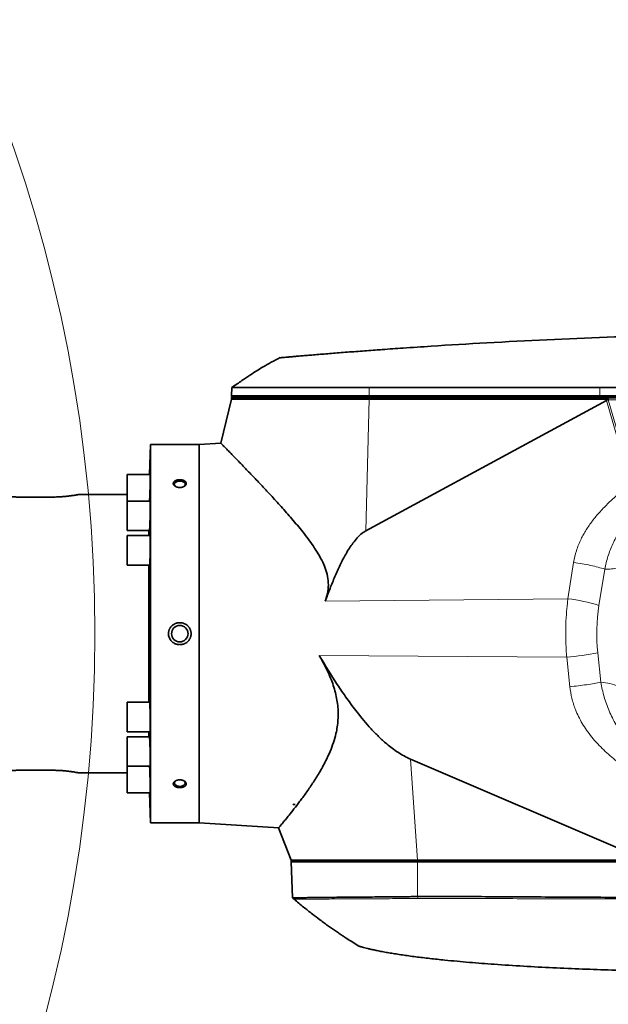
# Model space of a CAD drawing. Header units: millimetres. Extents: x 0 to 14900, y 0 to 10500.
# Tile 47 of 54: x 11866 to 12230, y 6545 to 7153. Entities that reach past the tile are written whole.
import ezdxf

# ---------------------------------------------------------------- set-up
doc = ezdxf.new("R2010")
doc.units = ezdxf.units.MM
doc.header["$LTSCALE"] = 25
doc.styles.add('SLDTEXTSTYLE0', font='TXT', dxfattribs={"width": 0.605})
doc.dimstyles.new('SLDDIMSTYLE2', dxfattribs={"dimtxt": 87.5, "dimasz": 87.5, "dimexe": 0, "dimexo": 0.0625, "dimgap": 21.875, "dimtad": 1, "dimdec": 1, "dimrnd": 1e-09, "dimzin": 12, "dimdsep": 46, "dimtxsty": 'SLDTEXTSTYLE0', "dimsah": 1, "dimcen": 0, "dimadec": 0, "dimazin": 3, "dimtfac": 1, "dimtofl": 0, "dimtmove": 0, "dimatfit": 3, "dimfxl": 1, "dimfrac": 2, "dimtolj": 1, "dimtzin": 12, "dimarcsym": 0})
doc.dimstyles.new('SLDDIMSTYLE3', dxfattribs={"dimtxt": 87.5, "dimasz": 87.5, "dimexe": 0, "dimexo": 0.0625, "dimgap": 21.875, "dimtad": 1, "dimdec": 4, "dimlfac": 25, "dimzin": 12, "dimdsep": 46, "dimtxsty": 'SLDTEXTSTYLE0', "dimsah": 1, "dimcen": 0.09, "dimadec": 1, "dimazin": 3, "dimtfac": 1, "dimtofl": 0, "dimtmove": 0, "dimatfit": 3, "dimfxl": 1, "dimfrac": 2, "dimtolj": 1, "dimtzin": 12, "dimarcsym": 0})

# ---------------------------------------------------------------- blocks, each defined once
blk = doc.blocks.new('_D_6')
at = {"color": 7, "linetype": 'Continuous', "lineweight": 0}
for q in [(12346.23, 7555.67), (10992.18, 6773.9)]:
    blk.add_line((11788.92, 7233.9), q, dxfattribs=at)
at = {"color": 7, "linetype": 'Continuous', "lineweight": 18}
blk.add_solid([(11788.92, 7233.9), (11870.95, 7266.83), (11858.45, 7288.48)], dxfattribs=at)
at = {"color": 7, "linetype": 'Continuous', "lineweight": 18, "insert": (12041.07, 7509.64), "char_height": 87.5, "attachment_point": 1, "rotation": 30, "style": 'SLDTEXTSTYLE0'}
blk.add_mtext('R920', dxfattribs=at)
blk = doc.blocks.new('_D_7')
at = {"color": 7, "linetype": 'Continuous', "lineweight": 0}
blk.add_line((12855.04, 8658.65), (10992.18, 6773.9), dxfattribs=at)
at = {"color": 7, "linetype": 'Continuous', "lineweight": 18}
blk.add_solid([(12855.04, 8658.65), (12784.64, 8605.2), (12802.42, 8587.63)], dxfattribs=at)
at = {"color": 7, "linetype": 'Continuous', "lineweight": 18, "insert": (11717.78, 7668.36), "char_height": 87.5, "attachment_point": 1, "rotation": 45.33464, "style": 'SLDTEXTSTYLE0'}
blk.add_mtext('R2650', dxfattribs=at)
blk = doc.blocks.new('_D_8')
at = {"color": 7, "linetype": 'Continuous', "lineweight": 0}
for p, q in [((12310.98, 6773.9), (13944.28, 6773.9)), ((8333.2, 6305.05), (8084.93, 6261.28))]:
    blk.add_line(p, q, dxfattribs=at)
at = {"color": 7, "linetype": 'Continuous', "lineweight": 18}
blk.add_arc((10992.18, 6773.9), 2914.6, 190, 0, dxfattribs=at)
for points in [[(13906.78, 6773.9), (13892.97, 6686.6), (13917.96, 6686.22)], [(8121.86, 6267.79), (8126.07, 6179.5), (8150.62, 6184.21)]]:
    blk.add_solid(points, dxfattribs=at)
at = {"color": 7, "linetype": 'Continuous', "lineweight": 18, "insert": (11112.52, 3971.92), "char_height": 87.5, "attachment_point": 1, "rotation": 5, "style": 'SLDTEXTSTYLE0'}
blk.add_mtext('170°', dxfattribs=at)
blk = doc.blocks.new('_D_9')
at = {"color": 7, "linetype": 'Continuous', "lineweight": 0}
for p, q in [((8333.2, 7242.75), (8085.14, 7286.49)), ((12310.98, 6773.9), (13944.07, 6773.9))]:
    blk.add_line(p, q, dxfattribs=at)
at = {"color": 7, "linetype": 'Continuous', "lineweight": 18}
blk.add_arc((10992.18, 6773.9), 2914.39, 0, 170, dxfattribs=at)
for points in [[(8122.07, 7279.98), (8150.83, 7363.56), (8126.28, 7368.27)], [(13906.57, 6773.9), (13917.75, 6861.58), (13892.75, 6861.21)]]:
    blk.add_solid(points, dxfattribs=at)
at = {"color": 7, "linetype": 'Continuous', "lineweight": 18, "insert": (11132.17, 9800.4), "char_height": 87.5, "attachment_point": 1, "rotation": 355, "style": 'SLDTEXTSTYLE0'}
blk.add_mtext('170°', dxfattribs=at)

msp = doc.modelspace()

# ---------------------------------------------------------------- linework, layer by layer
at = {"color": 7, "linetype": 'Continuous', "lineweight": 35}
for p, q in [((11996.8943559, 6926.0572447), (11996.7143513, 6920.902588)), ((11996.7143513, 6920.902588), (11996.7842782, 6919.902588)), ((11996.7143513, 6920.902588), (12081.7703516, 6920.902588)), ((12081.7703516, 6920.902588), (12224.4801307, 6920.902588)), ((12224.4801307, 6920.902588), (12234.9109319, 6920.902588)), ((12234.9109319, 6926.0838694), (12224.4989997, 6926.0809913)), ((11996.6794306, 6918.902588), (11989.9909281, 6891.6718837)), ((11996.6794306, 6919.902588), (11996.6794306, 6918.902588)), ((12081.7492266, 6919.902588), (11996.6794306, 6919.902588)), ((11996.6794306, 6918.902588), (12081.7492266, 6918.902588)), ((12228.4645373, 6917.9455748), (12079.6572835, 6837.4236662)), ((12229.4161584, 6919.902588), (12081.7492266, 6919.902588)), ((12081.7492266, 6918.902588), (12229.6576576, 6918.902588)), ((12228.9735338, 6918.3347731), (12229.6576576, 6918.902588)), ((12229.4161584, 6919.902588), (12229.4161584, 6919.4477024)), ((12504.6794306, 6919.902588), (12229.4161584, 6919.902588)), ((11946.5921287, 6890.902588), (11945.9408778, 6872.2532046)), ((11976.6794306, 6890.902588), (11946.5921287, 6890.902588)), ((11946.5921287, 6656.902588), (11946.5921287, 6890.902588)), ((11990.0605775, 6891.721014), (11976.6794306, 6890.902588)), ((11976.6794306, 6890.902588), (11976.6794306, 6656.902588)), ((11946.4227629, 6872.2532046), (11932.0921287, 6872.2532046)), ((11932.0921287, 6872.2532046), (11932.0921287, 6855.8845864)), ((11932.0921287, 6859.902588), (11902.034041, 6859.902588)), ((11885.6794306, 6858.3465857), (11865.6794306, 6858.3465857)), ((11946.4227629, 6855.8845864), (11932.0921287, 6855.8845864)), ((11932.0921287, 6855.8845864), (11932.0921287, 6837.5845864)), ((11932.0921287, 6837.5845864), (11945.8849157, 6837.5845864)), ((11945.5095848, 6834.552588), (11945.5095848, 6837.5845864)), ((11946.4227629, 6834.552588), (11932.0921287, 6834.552588)), ((11932.0921287, 6834.552588), (11932.0921287, 6816.252588)), ((11932.0921287, 6816.252588), (11945.9546272, 6816.252588)), ((11945.5095848, 6731.552588), (11945.5095848, 6816.252588)), ((11945.9550537, 6731.552588), (11932.0921287, 6731.552588)), ((11932.0921287, 6731.552588), (11932.0921287, 6713.252588)), ((11932.0921287, 6713.252588), (11946.4227629, 6713.252588)), ((11945.8849923, 6710.2205895), (11932.0921287, 6710.2205895)), ((11932.0921287, 6710.2205895), (11932.0921287, 6691.9205895)), ((11945.5095848, 6710.2205895), (11945.5095848, 6713.252588)), ((12107.3220356, 6696.3515683), (12252.4831793, 6634.1064088)), ((11885.6794306, 6689.4585903), (11865.6794306, 6689.4585903)), ((11932.0921287, 6691.9205895), (11946.4227629, 6691.9205895)), ((11932.0921287, 6691.9205895), (11932.0921287, 6675.5519714)), ((11902.034041, 6687.902588), (11932.0921287, 6687.902588)), ((11932.0921287, 6675.5519714), (11946.4227629, 6675.5519714)), ((11945.9408778, 6675.5519714), (11946.5921287, 6656.902588)), ((12034.7299526, 6668.4977571), (12036.0906068, 6668.402588)), ((12034.7299526, 6668.402588), (12034.7299526, 6668.4977571)), ((12034.7299526, 6668.4977571), (12034.8131738, 6668.402588)), ((12034.8131738, 6668.402588), (12034.7299526, 6668.402588)), ((12034.8131738, 6668.402588), (12036.0906068, 6668.402588)), ((11946.5921287, 6656.902588), (11976.6794306, 6656.902588)), ((11976.6794306, 6656.902588), (12025.8598624, 6653.8945839)), ((12025.7877141, 6653.9401945), (12033.4794306, 6633.902588)), ((12033.4794306, 6633.902588), (12033.4794306, 6632.902588)), ((12111.5850864, 6633.902588), (12033.4794306, 6633.902588)), ((12111.5850864, 6632.902588), (12033.4794306, 6632.902588)), ((12033.5841929, 6632.902588), (12034.3630876, 6610.5979609)), ((12253.620398, 6633.902588), (12111.5850864, 6633.902588)), ((12367.6046671, 6632.902588), (12111.5850864, 6632.902588)), ((12111.7318357, 6611.3574007), (12111.7459418, 6611.357239))]:
    msp.add_line(p, q, dxfattribs=at)
at = {"color": 8, "linetype": 'Continuous', "lineweight": 18}
for p, q in [((12081.7893364, 6926.1127525), (12081.7703516, 6920.902588)), ((12081.7703516, 6920.902588), (12081.7776481, 6919.902588)), ((12224.4989997, 6926.0809913), (12224.4801307, 6920.902588)), ((12224.4801307, 6920.902588), (12224.4874272, 6919.902588)), ((12079.6572835, 6837.4236662), (12081.7492266, 6918.902588)), ((12081.7492266, 6919.902588), (12081.7492266, 6918.902588)), ((12243.1374757, 6867.3847697), (12228.4645373, 6917.9455748)), ((12229.6666428, 6919.4539105), (12297.896407, 6919.4539105)), ((12229.6666428, 6918.3604974), (12229.6666428, 6919.4539105)), ((12229.6666428, 6918.3604974), (12244.2913869, 6867.9657628)), ((12297.896407, 6918.3604974), (12229.6666428, 6918.3604974)), ((12204.6810421, 6795.5147758), (12208.2155542, 6817.9459913)), ((12227.4194373, 6813.8274973), (12223.8849251, 6791.3962818)), ((12204.6810421, 6795.5147758), (12054.645314, 6794.0002035)), ((12203.9334194, 6759.3113661), (12050.9216647, 6760.3545592)), ((12205.8565338, 6741.1112081), (12203.9334194, 6759.3113661)), ((12223.1373024, 6762.0928916), (12225.0604168, 6743.8927336)), ((12107.3220356, 6696.3515683), (12111.5850864, 6633.902588)), ((12111.5850864, 6632.902588), (12111.5850864, 6633.902588)), ((12111.7318357, 6611.3574007), (12111.5979916, 6632.902588)), ((12111.9169714, 6610.1919342), (12111.7459418, 6611.357239))]:
    msp.add_line(p, q, dxfattribs=at)
at = {"color": 7, "linetype": 'Continuous', "lineweight": 35, "flags": 128}
for points in [[(12224.4989997, 6926.0809913), (12150.4851907, 6926.0986731), (12081.7893364, 6926.1127525)], [(11966.8597011, 6864.6408781), (11967.5257966, 6865.0970157), (11967.9753915, 6865.7209798), (11968.0678179, 6866.4000047), (11967.7930599, 6867.0605077), (11967.1808919, 6867.6309128), (11966.2976517, 6868.0494079), (11965.2390522, 6868.2706426), (11964.119809, 6868.2706426), (11963.0612094, 6868.0494079), (11962.1779693, 6867.6309128), (11961.5658013, 6867.0605077), (11961.2910433, 6866.4000047), (11961.3834697, 6865.7209798), (11961.8330646, 6865.0970157), (11962.4991601, 6864.6408781)], [(11962.4991601, 6683.1642978), (11962.1779693, 6682.9779228), (11961.5658013, 6682.4075177), (11961.2910433, 6681.7470148), (11961.3834697, 6681.0679899), (11961.8330646, 6680.4440258), (11962.5911074, 6679.9427388), (11963.5754524, 6679.618451), (11964.6794306, 6679.5063041)], [(11964.6794306, 6679.5063041), (11965.7834088, 6679.618451), (11966.7677538, 6679.9427388), (11967.5257966, 6680.4440258), (11967.9753915, 6681.0679899), (11968.0678179, 6681.7470148), (11967.7930599, 6682.4075177), (11967.1808919, 6682.9779228), (11966.8597011, 6683.1642978)], [(12034.4075117, 6610.5609653), (12034.7537977, 6610.2668385), (12035.3936356, 6609.7233757)]]:
    msp.add_lwpolyline(points, dxfattribs=at)
at = {"color": 7, "linetype": 'Continuous', "lineweight": 35}
msp.add_circle((11964.6794306, 6773.902588), 5.1, dxfattribs=at)
at = {"color": 7, "linetype": 'Continuous', "lineweight": 18}
for radius in [2650, 920]:
    msp.add_arc((10992.1794306, 6773.902588), radius, 190, 170, dxfattribs=at)
at = {"color": 8, "linetype": 'Continuous', "lineweight": 18}
for centre, radius, start, end in [((12187.3842085, 6668.030814), 128.652015, 73.5178490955, 82.2733758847), ((12186.8005262, 6945.2816473), 186.7578151, 275.2636331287, 281.2193888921)]:
    msp.add_arc(centre, radius, start, end, dxfattribs=at)
at = {"color": 7, "linetype": 'Continuous', "lineweight": 35}
msp.add_ellipse((12164.7056133, 7138.5620172), major_axis=(-63.4031091, 220.7623299), ratio=0.0870313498, start_param=3.1607164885, end_param=3.1905826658, dxfattribs=at)
at = {"color": 8, "linetype": 'Continuous', "lineweight": 18}
for centre, major_axis, ratio, start_param, end_param in [((12269.6957278, 6776.7813996), (-41.0576256, 141.4785878), 0.1357628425, 6.2323734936, 6.2660352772), ((12269.6957278, 6776.7813996), (-41.3506687, 142.4883717), 0.1752409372, 6.2323734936, 6.2417022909), ((12335.3227278, 6773.902588), (112.807634, 0), 0.9981278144, 2.9855943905, 3.2466710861)]:
    msp.add_ellipse(centre, major_axis=major_axis, ratio=ratio, start_param=start_param, end_param=end_param, dxfattribs=at)
at = {"color": 7, "linetype": 'Continuous', "lineweight": 35}
for points, knots in [([(12377.6794306, 6959.902588), (12352.8713071, 6959.7693759), (12303.2550603, 6959.5029518), (12228.8561997, 6957.3470077), (12167.7895166, 6954.5234892), (12125.7837194, 6951.9921626), (12104.2437392, 6950.5553931), (12092.7498138, 6949.7449463), (12085.2128222, 6949.1971589), (12080.2058951, 6948.827135), (12074.8702955, 6948.425635), (12069.5910702, 6948.0212925), (12064.4836691, 6947.6233383), (12059.606708, 6947.237188), (12054.9649164, 6946.8641219), (12050.5304889, 6946.5026242), (12046.4049956, 6946.1617964), (12042.632429, 6945.8463619), (12039.2125041, 6945.5573274), (12036.1274114, 6945.2940436), (12033.4571112, 6945.0641907), (12031.221358, 6944.8703594), (12029.4166402, 6944.7129832), (12028.0283135, 6944.5913497), (12027.1328982, 6944.5126419), (12026.6943276, 6944.4740153), (12026.7252403, 6944.4767379), (12026.7357098, 6944.47766)], [0, 0, 0, 0, 0.1915709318, 0.3831418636, 0.5747127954, 0.6636292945, 0.7080905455, 0.7414371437, 0.7525732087, 0.7664985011, 0.780520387, 0.7948469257, 0.8092787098, 0.8232040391, 0.8372259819, 0.8515532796, 0.8659862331, 0.8799013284, 0.8939136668, 0.9082330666, 0.922658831, 0.9365216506, 0.950481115, 0.9647465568, 0.9791183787, 0.9929277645, 1, 1, 1, 1]), ([(12026.8310253, 6944.5442976), (12024.9271271, 6943.5997103), (12021.2980714, 6941.7992147), (12016.379324, 6938.9412857), (12012.2636819, 6936.4105153), (12009.2184375, 6934.4525625), (12007.0030337, 6932.9954171), (12005.1009364, 6931.7260119), (12002.8365054, 6930.1917334), (12000.0497575, 6928.2737198), (11998.0238185, 6926.8478967), (11996.9484519, 6926.0910711)], [0, 0, 0, 0, 0.1812876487, 0.3455557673, 0.4851207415, 0.5935194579, 0.654430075, 0.7113628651, 0.7886285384, 0.8878042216, 1, 1, 1, 1]), ([(12081.7893364, 6926.1127525), (12079.180338, 6926.1107798), (12073.9440508, 6926.1068206), (12066.2036161, 6926.1020512), (12058.5587591, 6926.0958141), (12051.1711155, 6926.0912404), (12044.0909262, 6926.0855973), (12037.3824154, 6926.0814266), (12030.9901017, 6926.076662), (12025.0486977, 6926.0727916), (12019.5974262, 6926.0691643), (12014.6811293, 6926.0656476), (12010.2616173, 6926.0632272), (12006.4383361, 6926.0601076), (12003.2313703, 6926.0588164), (12000.6636554, 6926.0563714), (11998.7061217, 6926.0559053), (11997.4643876, 6926.0544342), (11996.8852925, 6926.054484), (11996.9542455, 6926.054465), (11996.9741175, 6926.0544596)], [0, 0, 0, 0, 0.05677044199, 0.11393887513, 0.17152685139, 0.23008566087, 0.28684259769, 0.34399723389, 0.40161035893, 0.46016839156, 0.51692522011, 0.57410560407, 0.63169274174, 0.69025063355, 0.74700784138, 0.80416273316, 0.86177613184, 0.92033444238, 0.97704070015, 1, 1, 1, 1]), ([(12229.6576576, 6918.902588), (12229.5981409, 6918.9774368), (12229.4907101, 6919.1125428), (12229.4223987, 6919.3095511), (12229.4175436, 6919.4170358), (12229.4161584, 6919.4477024)], [0, 0, 0, 0, 0.4702702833, 0.8488619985, 1, 1, 1, 1]), ([(11990.0646908, 6891.6537613), (11990.0456151, 6891.6731736), (11989.9647275, 6891.7554887), (11990.3444378, 6891.3691064), (11991.143482, 6890.5555373), (11992.4487241, 6889.2251552), (11994.1766765, 6887.4609792), (11996.2943699, 6885.2940768), (11998.7633359, 6882.7605809), (12001.5871827, 6879.8524939), (12005.2314809, 6876.082372), (12009.832891, 6871.2894346), (12015.5218091, 6865.2952345), (12021.6706024, 6858.7094766), (12028.1687203, 6851.5796371), (12034.8644279, 6843.9554698), (12040.4881926, 6837.1583275), (12044.8934697, 6831.3750626), (12048.1119817, 6826.7968567), (12051.1295992, 6821.958729), (12053.6730433, 6817.0133482), (12055.5681846, 6811.9226926), (12056.6087915, 6806.7553978), (12056.5866994, 6801.3190319), (12055.7011962, 6797.0530752), (12054.8661715, 6794.6387687), (12054.645314, 6794.0002035)], [0, 0, 0, 0, 0.0127482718, 0.0540571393, 0.0956670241, 0.1381925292, 0.1810165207, 0.222487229, 0.2641914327, 0.3065602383, 0.3491299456, 0.41188073, 0.4751250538, 0.5397058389, 0.6046652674, 0.6696661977, 0.7349762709, 0.768175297, 0.8014393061, 0.8350126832, 0.8688005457, 0.8983016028, 0.9284483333, 0.9580442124, 0.9889030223, 1, 1, 1, 1]), ([(11945.995496, 6855.8845864), (11945.9974895, 6855.9202016), (11946.0078559, 6856.1054031), (11946.0361152, 6856.6649465), (11946.0719221, 6857.4339871), (11946.1056577, 6858.2346023), (11946.1347212, 6858.9590859), (11946.1701441, 6859.8981005), (11946.2149912, 6861.1940842), (11946.2532055, 6862.4121707), (11946.2830534, 6863.4420848), (11946.3042161, 6864.2145602), (11946.3304578, 6865.2303485), (11946.353718, 6866.2217365), (11946.37346, 6867.1632651), (11946.386451, 6867.8403488), (11946.3975128, 6868.4804154), (11946.4067412, 6869.0889364), (11946.4139254, 6869.6529771), (11946.4207564, 6870.3405392), (11946.4234821, 6870.9292748), (11946.4220128, 6871.4035903), (11946.4177413, 6871.7981924), (11946.4095177, 6872.0777625), (11946.3968143, 6872.2108583), (11946.389369, 6872.2695112), (11946.3838232, 6872.2460201), (11946.3829457, 6872.2423029)], [0, 0, 0, 0, 0.00798767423, 0.04153641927, 0.10940596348, 0.14404981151, 0.16918104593, 0.21991689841, 0.2801668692, 0.34745941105, 0.38161620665, 0.416271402, 0.44981655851, 0.51768001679, 0.55232209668, 0.58587980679, 0.619672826, 0.65373718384, 0.68836080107, 0.72190300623, 0.78966872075, 0.82427585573, 0.8578103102, 0.92556002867, 0.96015851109, 0.99369555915, 1, 1, 1, 1]), ([(11961.6199262, 6868.2680181), (11961.5573522, 6868.2234524), (11961.3683082, 6868.0888141), (11961.1567339, 6867.8883995), (11960.9779966, 6867.6696279), (11960.8208843, 6867.4288608), (11960.7121577, 6867.1680106), (11960.6605474, 6866.9013626), (11960.6429968, 6866.5662546), (11960.7191062, 6866.2303992), (11960.9503118, 6865.7795516), (11961.2027313, 6865.4739134), (11961.5958911, 6865.1444526), (11961.9029158, 6864.9436554), (11962.247047, 6864.7679649), (11962.5232864, 6864.6491428), (11962.8142172, 6864.5448386), (11963.1210361, 6864.4550215), (11963.5454225, 6864.3569342), (11963.9894926, 6864.2924817), (11964.4424917, 6864.2635857), (11964.8988999, 6864.2589706), (11965.3565036, 6864.2909831), (11965.8032493, 6864.3590183), (11966.239844, 6864.4510687), (11966.6556432, 6864.5775495), (11967.0409577, 6864.7351549), (11967.3127085, 6864.8683663), (11967.5635481, 6865.0143262), (11967.7919854, 6865.1713336), (11968.0004726, 6865.3414103), (11968.1831198, 6865.5202718), (11968.339005, 6865.7059347), (11968.4677517, 6865.8964527), (11968.5708861, 6866.0945876), (11968.6452325, 6866.295341), (11968.7062063, 6866.5636088), (11968.711392, 6866.8331986), (11968.6603265, 6867.0978308), (11968.5727911, 6867.3573027), (11968.4318262, 6867.6072052), (11968.2401817, 6867.8425122), (11967.9593444, 6868.1239903), (11967.5998063, 6868.3747532), (11967.093783, 6868.6266197), (11966.718522, 6868.7701781), (11966.3160376, 6868.8848626), (11966.0010167, 6868.9562782), (11965.6767657, 6869.0122358), (11965.3421141, 6869.052688), (11964.8896083, 6869.0846301), (11964.4303625, 6869.0833527), (11963.9757368, 6869.0487153), (11963.6388315, 6869.0058415), (11963.3106989, 6868.9467556), (11962.9926167, 6868.8719386), (11962.6828547, 6868.7803767), (11962.4119055, 6868.6821253), (11962.1100678, 6868.5527704), (11961.8510907, 6868.4190546), (11961.6779734, 6868.3059445), (11961.6199262, 6868.2680181)], [0, 0, 0, 0, 0.01171905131, 0.03540469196, 0.04739242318, 0.0604949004, 0.08700799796, 0.10054903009, 0.11349592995, 0.1529906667, 0.16590163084, 0.20527325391, 0.2182965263, 0.24463553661, 0.25807131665, 0.27129778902, 0.28461464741, 0.29807048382, 0.31171599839, 0.33864189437, 0.35230546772, 0.36616445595, 0.39323009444, 0.40711707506, 0.42110657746, 0.44825284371, 0.46203541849, 0.47602366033, 0.48942356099, 0.50291935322, 0.51656499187, 0.53041691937, 0.54360231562, 0.55688212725, 0.57030918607, 0.58393863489, 0.59692727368, 0.62320757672, 0.63662632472, 0.64953168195, 0.67568466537, 0.68896023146, 0.70193471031, 0.74149338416, 0.75465184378, 0.78126371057, 0.79483839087, 0.80820913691, 0.82167169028, 0.83527577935, 0.8490733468, 0.87618805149, 0.88994976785, 0.90391114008, 0.9174163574, 0.93101611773, 0.94491570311, 0.95891966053, 0.9691078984, 0.98964170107, 1, 1, 1, 1]), ([(11865.6794306, 6858.3465857), (11864.7785006, 6858.3545454), (11863.4152165, 6858.3665901), (11861.62695, 6858.4396189), (11859.8748722, 6858.5360257), (11858.199576, 6858.6676054), (11856.6379616, 6858.8218812), (11855.5234474, 6858.9468343), (11854.4810397, 6859.0766376), (11853.5180933, 6859.2075459), (11852.6310885, 6859.3374802), (11851.9041633, 6859.4509469), (11851.1420254, 6859.575401), (11850.3523445, 6859.7113934), (11849.6442066, 6859.8401095), (11849.3301107, 6859.8992901), (11849.3259157, 6859.9000768), (11849.3248202, 6859.9002822)], [0, 0, 0, 0, 0.1050741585, 0.1589978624, 0.2133192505, 0.3187648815, 0.3722735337, 0.4265453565, 0.4796391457, 0.5331009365, 0.5871338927, 0.6419512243, 0.6818049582, 0.7622809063, 0.8579047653, 0.9628898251, 1, 1, 1, 1]), ([(11902.034041, 6859.9002822), (11902.0375164, 6859.9009365), (11902.0525993, 6859.9037761), (11901.9256918, 6859.8798775), (11901.5903753, 6859.8172442), (11901.0297727, 6859.7163669), (11900.3304601, 6859.5943121), (11899.4258814, 6859.4445033), (11898.339952, 6859.2796185), (11897.4305529, 6859.1504992), (11896.4372692, 6859.0202825), (11895.3676212, 6858.8926601), (11894.2178242, 6858.7701515), (11893.0081814, 6858.6578886), (11891.7493841, 6858.559153), (11890.4474633, 6858.4763297), (11889.0944116, 6858.411148), (11887.8348352, 6858.3711605), (11886.692802, 6858.350076), (11886.0176631, 6858.3477506), (11885.6794306, 6858.3465857)], [0, 0, 0, 0, 0.0161984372, 0.0703008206, 0.1738568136, 0.2262717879, 0.279532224, 0.3837330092, 0.4365962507, 0.4901987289, 0.5431464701, 0.5964592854, 0.6503377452, 0.7049921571, 0.7580604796, 0.8115028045, 0.8661330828, 0.9211775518, 0.9605113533, 1, 1, 1, 1]), ([(11945.8849157, 6837.5866546), (11945.885351, 6837.5859731), (11945.8922039, 6837.5752443), (11945.9141851, 6837.631778), (11945.944956, 6837.7986198), (11945.9780425, 6838.1045161), (11946.0121878, 6838.4899705), (11946.0476754, 6838.9951863), (11946.0813384, 6839.5698722), (11946.1105192, 6840.1155088), (11946.1463337, 6840.8595175), (11946.1921541, 6841.9540761), (11946.2316935, 6843.0498378), (11946.2629196, 6844.0195784), (11946.285245, 6844.768811), (11946.3131852, 6845.7829537), (11946.3383575, 6846.8163908), (11946.3601811, 6847.8430775), (11946.374809, 6848.6050296), (11946.3875633, 6849.3495587), (11946.3985579, 6850.0833226), (11946.4075502, 6850.7913041), (11946.4168306, 6851.6937788), (11946.422063, 6852.5309923), (11946.4230949, 6853.2810065), (11946.4213457, 6853.9688809), (11946.4154451, 6854.557924), (11946.4054802, 6855.032682), (11946.3928415, 6855.4278185), (11946.3764594, 6855.7079213), (11946.35609, 6855.8417522), (11946.3444222, 6855.900701), (11946.3368275, 6855.8771518), (11946.3355867, 6855.8733046)], [0, 0, 0, 0, 0.00179703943, 0.02829118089, 0.08181678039, 0.10915055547, 0.13563839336, 0.18922355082, 0.21657586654, 0.23641945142, 0.27648035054, 0.32405341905, 0.37719225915, 0.40416477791, 0.43153081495, 0.45802198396, 0.51161486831, 0.53897227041, 0.56547370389, 0.59216097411, 0.61906254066, 0.64640580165, 0.67289414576, 0.72640891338, 0.75373833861, 0.78021891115, 0.83371772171, 0.86103862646, 0.88751936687, 0.94101825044, 0.96833882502, 0.99482761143, 1, 1, 1, 1]), ([(12079.6572835, 6837.4236662), (12078.9265305, 6836.9726963), (12077.0016708, 6835.7848067), (12074.3623689, 6833.2084002), (12070.9697251, 6828.9799529), (12067.3573377, 6823.3751354), (12063.7018692, 6816.3871363), (12060.5200998, 6809.1694814), (12057.514113, 6801.697425), (12055.6213099, 6796.6188802), (12054.645314, 6794.0002035)], [0, 0, 0, 0, 0.05024217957, 0.13234177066, 0.21469567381, 0.36915042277, 0.52412156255, 0.67962272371, 0.8348021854, 1, 1, 1, 1]), ([(11945.9546272, 6816.2544094), (11945.9550913, 6816.2538162), (11945.9712813, 6816.233119), (11945.9974767, 6816.327965), (11946.0324373, 6816.5412612), (11946.0592366, 6816.7706425), (11946.0861459, 6817.0593824), (11946.112956, 6817.4055211), (11946.1398857, 6817.8123884), (11946.1707657, 6818.3490198), (11946.206258, 6819.0691012), (11946.2390125, 6819.8608279), (11946.2661448, 6820.610056), (11946.2873053, 6821.2539643), (11946.3080324, 6821.9527565), (11946.3275533, 6822.6838725), (11946.3513657, 6823.6796724), (11946.3719046, 6824.7049528), (11946.3887679, 6825.7344884), (11946.4030816, 6826.7608049), (11946.4134937, 6827.7730263), (11946.4198184, 6828.7462957), (11946.4233636, 6829.6875607), (11946.4227373, 6830.5727102), (11946.417977, 6831.3801763), (11946.4104535, 6832.1306585), (11946.3988525, 6832.7892372), (11946.3834355, 6833.3402975), (11946.3655069, 6833.8154216), (11946.3439961, 6834.1751826), (11946.3192319, 6834.403897), (11946.2980598, 6834.5344653), (11946.281507, 6834.5263572), (11946.2725928, 6834.5219908)], [0, 0, 0, 0, 0.00156837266, 0.05472131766, 0.08162765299, 0.10897480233, 0.13547099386, 0.16215245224, 0.18912085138, 0.21648231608, 0.25630768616, 0.30009956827, 0.32396982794, 0.35046237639, 0.3771403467, 0.40410557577, 0.43146435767, 0.48461072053, 0.51151435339, 0.53885973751, 0.59199067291, 0.61886821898, 0.64619920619, 0.69931144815, 0.72617938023, 0.75350030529, 0.80660903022, 0.83347500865, 0.86079364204, 0.913915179, 0.94078750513, 0.96811237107, 1, 1, 1, 1]), ([(11971.6794306, 6773.902588), (11971.6767416, 6774.0441818), (11971.6705748, 6774.3689017), (11971.5943993, 6775.0613445), (11971.4242102, 6775.7880231), (11971.1635009, 6776.4846902), (11970.8455622, 6777.1583116), (11970.4446187, 6777.7905739), (11969.9684212, 6778.3690717), (11969.4413012, 6778.9118448), (11968.8451197, 6779.390797), (11968.0295446, 6779.8955106), (11967.3200692, 6780.2217625), (11966.5740099, 6780.4591779), (11965.9950222, 6780.5917182), (11965.4068798, 6780.6759962), (11964.8106748, 6780.7118431), (11964.2064934, 6780.6977441), (11963.6053141, 6780.6326081), (11963.0142279, 6780.5178067), (11962.4343278, 6780.3541094), (11961.8635478, 6780.1393173), (11961.3555377, 6779.8961685), (11960.77684, 6779.5629378), (11960.2722766, 6779.2019297), (11959.7961542, 6778.7831068), (11959.3278831, 6778.3088419), (11958.9031393, 6777.7701547), (11958.5326119, 6777.1710062), (11958.2800185, 6776.6778061), (11958.0628557, 6776.1466827), (11957.8900597, 6775.5925294), (11957.7684838, 6775.0298173), (11957.6932498, 6774.4640769), (11957.6840481, 6774.0902012), (11957.6794306, 6773.902588)], [0, 0, 0, 0, 0.01959506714, 0.04493774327, 0.09629842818, 0.12237100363, 0.14780681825, 0.19933492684, 0.22547723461, 0.25146471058, 0.30401114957, 0.33080178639, 0.38418306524, 0.41154324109, 0.43909417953, 0.46630183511, 0.49369529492, 0.52167364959, 0.54985388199, 0.57729527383, 0.60492830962, 0.63316967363, 0.66162316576, 0.68279698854, 0.7255852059, 0.74722998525, 0.77054994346, 0.81781017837, 0.84179612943, 0.86801873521, 0.89443167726, 0.9211429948, 0.94826544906, 0.9740392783, 1, 1, 1, 1]), ([(11957.6794306, 6773.902588), (11957.698758, 6773.5260614), (11957.7560178, 6772.4105592), (11958.2986652, 6770.9345309), (11959.1358545, 6769.7002142), (11959.9503659, 6768.8464084), (11960.8330419, 6768.1824856), (11961.6878695, 6767.7364248), (11962.3681618, 6767.4738218), (11962.9330782, 6767.3073139), (11963.516512, 6767.1866075), (11964.1102377, 6767.1147307), (11964.7073552, 6767.0923529), (11965.3066702, 6767.1194094), (11965.9087094, 6767.1974553), (11966.5013111, 6767.3262898), (11967.0775036, 6767.5035468), (11967.6363323, 6767.7281059), (11968.180596, 6768.0027763), (11968.6957023, 6768.3217343), (11969.1760175, 6768.679572), (11969.6214736, 6769.0741791), (11970.0363657, 6769.5113489), (11970.5263871, 6770.128837), (11970.9320898, 6770.8033041), (11971.2437127, 6771.5166427), (11971.4421767, 6772.1082891), (11971.5895154, 6772.7497188), (11971.6680652, 6773.3607179), (11971.6761678, 6773.7470289), (11971.6794306, 6773.902588)], [0, 0, 0, 0, 0.0521181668, 0.1544059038, 0.2121780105, 0.2580563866, 0.3172804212, 0.3643068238, 0.3911567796, 0.4181877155, 0.445785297, 0.473577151, 0.5009166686, 0.5284441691, 0.5565649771, 0.5848912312, 0.6123325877, 0.6399669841, 0.6682156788, 0.6966792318, 0.7237917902, 0.7510990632, 0.779029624, 0.8071796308, 0.8602005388, 0.8874434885, 0.9149017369, 0.9465086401, 0.9784601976, 1, 1, 1, 1]), ([(12025.864454, 6653.9696549), (12025.8467822, 6653.948742), (12025.7662646, 6653.8534564), (12026.2019646, 6654.3688094), (12027.0953103, 6655.430588), (12028.3969722, 6656.9885715), (12030.0976047, 6659.0459244), (12032.3587524, 6661.8215102), (12035.2372441, 6665.4305416), (12038.7762076, 6670.0163198), (12042.6774833, 6675.3066855), (12046.7936056, 6681.2547142), (12050.9508508, 6687.8246264), (12054.6413883, 6694.4632118), (12057.5707933, 6700.7555038), (12059.735996, 6706.4923038), (12061.1873406, 6711.6128176), (12062.0959403, 6716.3540053), (12062.5722518, 6720.6136041), (12062.6909446, 6725.0187465), (12062.417016, 6729.4982985), (12061.7459192, 6734.0122115), (12060.6951747, 6738.5190066), (12059.2833783, 6743.0259243), (12057.2669123, 6748.2124461), (12054.5371783, 6754.0370567), (12052.1301358, 6758.2429591), (12050.9216647, 6760.3545592)], [0, 0, 0, 0, 0.0144774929, 0.0659637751, 0.109734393, 0.1537974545, 0.1987258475, 0.2439274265, 0.3007133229, 0.3579393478, 0.4163915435, 0.4752114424, 0.5332286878, 0.5915988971, 0.6364459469, 0.6740781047, 0.7119643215, 0.7378163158, 0.7638243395, 0.7900211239, 0.8164400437, 0.8423214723, 0.8684209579, 0.8947180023, 0.9211881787, 0.9604320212, 1, 1, 1, 1]), ([(12050.9216647, 6760.3545592), (12054.5557704, 6754.3696484), (12060.0136751, 6745.3811722), (12067.9446161, 6733.8012292), (12074.7925159, 6724.5693208), (12081.3601814, 6716.7048405), (12087.5974969, 6710.2473164), (12093.0564863, 6705.2562994), (12098.3357736, 6701.2546299), (12103.3158929, 6698.2121353), (12105.9868486, 6696.9716672), (12107.3220356, 6696.3515683)], [0, 0, 0, 0, 0.2430467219, 0.3650212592, 0.486978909, 0.6418181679, 0.7199882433, 0.7981331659, 0.8980310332, 0.9490266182, 1, 1, 1, 1]), ([(11946.2731479, 6713.2543048), (11946.2735649, 6713.2537367), (11946.2815, 6713.2429246), (11946.2959003, 6713.282061), (11946.3161674, 6713.375631), (11946.3350315, 6713.5420786), (11946.3522799, 6713.7699866), (11946.3729379, 6714.1555326), (11946.3900963, 6714.6599949), (11946.40335, 6715.2721763), (11946.4139614, 6715.9516761), (11946.4205603, 6716.7263237), (11946.4229696, 6717.5775809), (11946.4225973, 6718.474303), (11946.4180686, 6719.4315609), (11946.409433, 6720.4258948), (11946.3981185, 6721.4387958), (11946.3828675, 6722.4708987), (11946.3639561, 6723.4964476), (11946.342707, 6724.5116335), (11946.3181009, 6725.502563), (11946.2906323, 6726.4440487), (11946.261399, 6727.3473525), (11946.2297328, 6728.1856448), (11946.1963346, 6728.9369929), (11946.1705446, 6729.4542476), (11946.1443409, 6729.9193187), (11946.1174758, 6730.335784), (11946.0926859, 6730.6645695), (11946.0629098, 6731.002929), (11946.0272368, 6731.3122617), (11945.9881363, 6731.5333513), (11945.9647035, 6731.5253685), (11945.9550537, 6731.5220811)], [0, 0, 0, 0, 0.00147047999, 0.02798620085, 0.05468785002, 0.08160391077, 0.10896191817, 0.13546427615, 0.18900752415, 0.21635176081, 0.24284664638, 0.2963566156, 0.32368667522, 0.35017293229, 0.40366523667, 0.43098590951, 0.45747129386, 0.51096157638, 0.53828083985, 0.56477339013, 0.61827795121, 0.64560424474, 0.67210958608, 0.72563992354, 0.75297933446, 0.77949254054, 0.80619141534, 0.83310431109, 0.8604582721, 0.88034112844, 0.92213565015, 0.96793509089, 1, 1, 1, 1]), ([(11946.3358007, 6691.9225517), (11946.3361928, 6691.9219045), (11946.342716, 6691.9111377), (11946.3594961, 6691.9675606), (11946.3790927, 6692.1342189), (11946.394588, 6692.440296), (11946.4075602, 6692.8257503), (11946.416586, 6693.3308355), (11946.4214594, 6693.9431986), (11946.4235601, 6694.6229267), (11946.4215053, 6695.3976955), (11946.4152933, 6696.2490047), (11946.4063588, 6697.1458057), (11946.3934076, 6698.1031011), (11946.3766657, 6699.0974427), (11946.3574899, 6700.1104216), (11946.3347976, 6701.1425948), (11946.309036, 6702.1681962), (11946.2813628, 6703.1834794), (11946.2510223, 6704.1745178), (11946.2186736, 6705.1159209), (11946.1935265, 6705.7934855), (11946.1678141, 6706.4343213), (11946.1412849, 6707.0437221), (11946.1056151, 6707.7947927), (11946.0694954, 6708.4545268), (11946.0338488, 6709.0064826), (11946.009589, 6709.3354596), (11945.9810895, 6709.6723367), (11945.9477445, 6709.9889169), (11945.9150304, 6710.1684333), (11945.8940756, 6710.2265872), (11945.8862951, 6710.2170472), (11945.8849923, 6710.2154498)], [0, 0, 0, 0, 0.0016952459, 0.0282012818, 0.0817519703, 0.1091000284, 0.1355981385, 0.1891146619, 0.2164481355, 0.2429362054, 0.2964322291, 0.3237548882, 0.3502402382, 0.4037305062, 0.4310498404, 0.4575406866, 0.5110418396, 0.5383664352, 0.5648691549, 0.6183941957, 0.64573089, 0.6722417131, 0.6989381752, 0.7258486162, 0.7532000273, 0.806334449, 0.8333044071, 0.860667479, 0.8805514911, 0.9223486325, 0.9681513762, 0.9946672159, 1, 1, 1, 1]), ([(11865.6794306, 6689.4585903), (11864.7785006, 6689.4506305), (11863.4152165, 6689.4385858), (11861.62695, 6689.365557), (11859.8748722, 6689.2691502), (11858.1995761, 6689.1375705), (11856.6379615, 6688.9832947), (11855.5234479, 6688.8583417), (11854.4810378, 6688.728538), (11853.5181003, 6688.5976312), (11852.6310621, 6688.4676914), (11851.8398799, 6688.3441958), (11851.1498398, 6688.230724), (11850.5627011, 6688.1299917), (11850.0763156, 6688.0436003), (11849.592148, 6687.9552663), (11849.3299595, 6687.9058565), (11849.3258844, 6687.9050931), (11849.3248202, 6687.9048937)], [0, 0, 0, 0, 0.10506491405, 0.15898387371, 0.21330048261, 0.31873683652, 0.37224078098, 0.42650782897, 0.4795969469, 0.53305403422, 0.58708223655, 0.64189474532, 0.69491423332, 0.74830977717, 0.80290368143, 0.85791726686, 0.96289309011, 1, 1, 1, 1]), ([(11902.034041, 6687.9048937), (11902.0375164, 6687.9042394), (11902.0525993, 6687.9013998), (11901.9256918, 6687.9252984), (11901.5903753, 6687.9879317), (11901.0297727, 6688.088809), (11900.3304601, 6688.2108639), (11899.4258813, 6688.3606726), (11898.3399521, 6688.5255574), (11897.4305525, 6688.6546768), (11896.4372707, 6688.7848932), (11895.3676154, 6688.9125165), (11894.2178462, 6689.035022), (11893.1067825, 6689.1381378), (11891.7466505, 6689.247115), (11889.9977312, 6689.358782), (11888.1813182, 6689.4276909), (11886.6928268, 6689.4550881), (11886.0176714, 6689.4574214), (11885.6794306, 6689.4585903)], [0, 0, 0, 0, 0.0161998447, 0.0703069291, 0.1738719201, 0.2262914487, 0.2795565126, 0.3837663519, 0.4366341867, 0.4902413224, 0.5431936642, 0.596511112, 0.6503942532, 0.705053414, 0.7449428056, 0.8254853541, 0.9211707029, 0.9605079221, 1, 1, 1, 1]), ([(11946.3831858, 6675.554179), (11946.383505, 6675.5534524), (11946.3882205, 6675.5427206), (11946.3993068, 6675.5995588), (11946.411039, 6675.7670291), (11946.4182999, 6676.0735915), (11946.4228756, 6676.4595275), (11946.423296, 6676.9649874), (11946.4195337, 6677.5776332), (11946.4130159, 6678.2576369), (11946.4024194, 6679.0326205), (11946.3879196, 6679.8840906), (11946.3709013, 6680.7811012), (11946.3502245, 6681.7385887), (11946.3262884, 6682.7330962), (11946.3003049, 6683.7462982), (11946.2714372, 6684.7786826), (11946.2402955, 6685.8044044), (11946.2078009, 6686.8198341), (11946.1735204, 6687.8111594), (11946.1295225, 6688.9858374), (11946.0934798, 6689.872787), (11946.057613, 6690.6783908), (11946.0272434, 6691.3254258), (11946.0066582, 6691.7032675), (11945.9948183, 6691.9205895)], [0, 0, 0, 0, 0.0024347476, 0.035960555, 0.10367051, 0.1382533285, 0.1717648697, 0.2394457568, 0.2740133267, 0.3075191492, 0.3751881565, 0.4097491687, 0.4432597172, 0.5109379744, 0.5455032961, 0.5790274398, 0.6467329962, 0.6813120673, 0.7148464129, 0.7825954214, 0.8171929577, 0.884468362, 0.9185238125, 0.9531376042, 1, 1, 1, 1]), ([(11961.5201607, 6679.6078175), (11961.5831812, 6679.5634366), (11961.7735559, 6679.429369), (11962.0676271, 6679.271338), (11962.3968382, 6679.1287709), (11962.671198, 6679.028949), (11962.9697732, 6678.939483), (11963.2833333, 6678.8641407), (11963.7149637, 6678.784419), (11964.163873, 6678.736415), (11964.6191444, 6678.7213125), (11965.0759228, 6678.7285746), (11965.5312724, 6678.7694243), (11965.9731534, 6678.8431921), (11966.402938, 6678.9389298), (11966.8094, 6679.0662621), (11967.1830708, 6679.2224839), (11967.4449426, 6679.3537044), (11967.6849267, 6679.4969417), (11967.9016712, 6679.650714), (11968.0975607, 6679.8172379), (11968.2670079, 6679.9925134), (11968.4564746, 6680.2352077), (11968.5929397, 6680.4918043), (11968.6724314, 6680.7561892), (11968.7246226, 6681.089841), (11968.6828806, 6681.4274786), (11968.5238389, 6681.8196393), (11968.3650155, 6682.0731786), (11968.1565168, 6682.3127547), (11967.8552929, 6682.6000661), (11967.4773323, 6682.8566068), (11966.9525441, 6683.1128459), (11966.5663349, 6683.2576563), (11966.154977, 6683.3711118), (11965.8343802, 6683.4402089), (11965.5057001, 6683.4923578), (11965.1677396, 6683.5273739), (11964.7126594, 6683.5498664), (11964.2534265, 6683.5358444), (11963.801377, 6683.4854951), (11963.3582277, 6683.4110991), (11962.9305655, 6683.3012619), (11962.5298936, 6683.1589674), (11962.1510582, 6682.9960591), (11961.8080075, 6682.8044984), (11961.5086133, 6682.5893634), (11961.307621, 6682.4172029), (11961.1326405, 6682.2370928), (11960.9842316, 6682.0509515), (11960.8606367, 6681.8561192), (11960.7655813, 6681.6575523), (11960.6769504, 6681.3907735), (11960.6439403, 6681.1205304), (11960.667705, 6680.8532581), (11960.7283833, 6680.5900611), (11960.8433696, 6680.334632), (11960.9992484, 6680.1080694), (11961.1561194, 6679.9211112), (11961.3238046, 6679.7583286), (11961.470878, 6679.6455938), (11961.5201607, 6679.6078175)], [0, 0, 0, 0, 0.0117254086, 0.0354205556, 0.0474089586, 0.0606745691, 0.074031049, 0.0875273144, 0.1012144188, 0.1281817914, 0.1418668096, 0.1557480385, 0.1828251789, 0.1967189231, 0.2107155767, 0.2378385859, 0.2516097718, 0.2655869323, 0.2789612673, 0.2924313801, 0.3060511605, 0.3198769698, 0.333033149, 0.3596561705, 0.3732547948, 0.3862241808, 0.4257900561, 0.4386952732, 0.4648471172, 0.4781214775, 0.4911141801, 0.530727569, 0.5439132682, 0.5705803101, 0.5841833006, 0.5975780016, 0.6110647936, 0.6246936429, 0.6385167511, 0.6656536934, 0.6794271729, 0.6934010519, 0.7204697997, 0.7343637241, 0.7483622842, 0.7752995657, 0.7889782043, 0.8028633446, 0.8160895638, 0.8294105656, 0.8428794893, 0.8565518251, 0.8695699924, 0.8959110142, 0.9093619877, 0.9222707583, 0.9484319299, 0.9617125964, 0.9712158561, 0.9903547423, 1, 1, 1, 1]), ([(12034.4415477, 6610.6007008), (12034.4335703, 6610.6011724), (12034.412419, 6610.6024228), (12035.1064366, 6610.6186347), (12036.443163, 6610.6286954), (12038.4479859, 6610.6413322), (12041.0858995, 6610.6790227), (12044.3820406, 6610.732129), (12048.2797121, 6610.7765449), (12052.718138, 6610.823162), (12057.6266937, 6610.8747076), (12063.0359206, 6610.9331457), (12068.8841301, 6610.9830635), (12075.1576836, 6611.040054), (12081.7977232, 6611.0930279), (12088.791128, 6611.1542005), (12096.1288149, 6611.2221117), (12102.500218, 6611.2228746), (12107.7380303, 6611.355958), (12110.3997007, 6611.3569195), (12111.7318357, 6611.3574007)], [0, 0, 0, 0, 0.0360357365, 0.0955450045, 0.1554674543, 0.2149766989, 0.2748986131, 0.3361221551, 0.3977959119, 0.4573299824, 0.5172774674, 0.576793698, 0.6367232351, 0.6962394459, 0.7561687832, 0.8160298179, 0.8763112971, 0.937918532, 0.9689289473, 1, 1, 1, 1]), ([(12111.7459418, 6611.357239), (12115.0323159, 6611.3459046), (12121.6050017, 6611.3232362), (12131.4629031, 6611.4218273), (12144.6082025, 6611.3869709), (12161.0396476, 6611.242424), (12187.3299355, 6611.1410481), (12220.1928151, 6610.9406138), (12259.6282309, 6610.756367), (12292.4910654, 6610.6039452), (12318.7813045, 6610.497512), (12335.2126999, 6610.4326255), (12348.2737726, 6610.4142727), (12357.9647873, 6610.3366616), (12364.3693549, 6610.336314), (12367.5716409, 6610.3361402)], [0, 0, 0, 0, 0.0385379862, 0.07707524, 0.1156129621, 0.1926873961, 0.2697618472, 0.4239107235, 0.5780595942, 0.7322084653, 0.8092829, 0.8863573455, 0.924894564, 0.9624472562, 1, 1, 1, 1]), ([(12035.3996873, 6609.728892), (12037.313168, 6608.1211415), (12041.0112404, 6605.0139361), (12046.3197866, 6600.8246462), (12050.6958983, 6597.4964439), (12054.061207, 6595.0175887), (12056.6759983, 6593.13332), (12059.0982146, 6591.4219688), (12061.5102309, 6589.7507158), (12063.7706222, 6588.2149864), (12065.9463635, 6586.7630203), (12068.2832977, 6585.2282197), (12071.2246151, 6583.3417209), (12073.6964162, 6581.779385), (12075.2057139, 6580.8692582), (12075.4546319, 6580.7191572)], [0, 0, 0, 0, 0.1514418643, 0.2926828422, 0.4097363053, 0.4845945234, 0.5459587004, 0.6050400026, 0.6643124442, 0.7237773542, 0.7706357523, 0.8228198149, 0.8931982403, 0.9823859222, 1, 1, 1, 1]), ([(12304.6794306, 6564.902588), (12292.5379612, 6564.9521409), (12268.2524157, 6565.0512575), (12231.8325823, 6565.8702937), (12195.4297413, 6567.2453352), (12166.0742525, 6568.9407455), (12143.7611689, 6570.6667814), (12132.036169, 6571.7440279), (12123.8760215, 6572.5937236), (12119.3063503, 6573.0984781), (12114.869114, 6573.6191732), (12110.5432527, 6574.1590671), (12106.3617191, 6574.7148947), (12102.2823021, 6575.293949), (12098.4084513, 6575.8830274), (12094.7815461, 6576.4743488), (12091.3987987, 6577.0661286), (12088.245071, 6577.6597312), (12085.4182399, 6578.2333321), (12082.9350328, 6578.7755917), (12080.796929, 6579.2767783), (12078.9882205, 6579.7308007), (12077.5711964, 6580.109936), (12076.5562921, 6580.3954662), (12075.642505, 6580.6631609), (12075.5297752, 6580.697928), (12075.4556234, 6580.7207972)], [0, 0, 0, 0, 0.139205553, 0.2784409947, 0.4176480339, 0.5568583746, 0.6155378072, 0.6742289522, 0.6918584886, 0.7095868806, 0.7272261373, 0.744383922, 0.7616652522, 0.779319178, 0.7971029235, 0.814262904, 0.8315415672, 0.8492036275, 0.8670039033, 0.8839284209, 0.9009781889, 0.9184315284, 0.9360264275, 0.9522599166, 0.9685973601, 1, 1, 1, 1])]:
    msp.add_open_spline(points, degree=3, knots=knots, dxfattribs=at)
at = {"color": 8, "linetype": 'Continuous', "lineweight": 18}
for points, knots in [([(12208.2155542, 6817.9459913), (12208.714909, 6820.3862123), (12209.729431, 6825.3439257), (12212.1031063, 6831.0351219), (12214.2814186, 6835.2328643), (12215.9445441, 6838.0545168), (12217.7903107, 6840.859512), (12219.8205251, 6843.6480726), (12222.8808847, 6847.4773443), (12227.0819843, 6852.090582), (12232.4695878, 6857.3000372), (12237.9035563, 6862.2668107), (12241.3923428, 6865.6783012), (12243.1374757, 6867.3847697)], [0, 0, 0, 0, 0.121464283, 0.2467748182, 0.2985921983, 0.351584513, 0.4058906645, 0.4616397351, 0.5189510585, 0.643612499, 0.7636916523, 0.8817957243, 1, 1, 1, 1]), ([(12252.4599051, 6857.4414779), (12250.8652765, 6855.9151817), (12247.7130902, 6852.8980716), (12243.5106703, 6847.8517274), (12239.7177405, 6842.5644239), (12235.9230998, 6836.4480901), (12232.3376782, 6829.5258488), (12229.2667671, 6821.7564558), (12228.032455, 6816.4586422), (12227.4194373, 6813.8274973)], [0, 0, 0, 0, 0.1301345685, 0.2572438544, 0.383181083, 0.5103868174, 0.6780095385, 0.8400843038, 1, 1, 1, 1]), ([(12275.3901087, 6832.7463608), (12273.8959684, 6832.6622707), (12270.8750503, 6832.4922538), (12266.3871146, 6831.0202828), (12261.9169676, 6828.960283), (12257.4555452, 6826.4220745), (12252.9975486, 6823.6499551), (12248.6234361, 6820.899836), (12244.3295473, 6818.3744751), (12240.1166739, 6816.240222), (12235.8947558, 6814.6387041), (12231.649199, 6813.7212058), (12228.8238848, 6813.7922043), (12227.4194373, 6813.8274973)], [0, 0, 0, 0, 0.0890999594, 0.1801461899, 0.2738022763, 0.369752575, 0.4670812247, 0.5645803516, 0.6555476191, 0.7446942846, 0.8315407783, 0.9162598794, 1, 1, 1, 1]), ([(12203.9334194, 6759.3113661), (12203.7246135, 6762.2796898), (12203.3050385, 6768.2442446), (12203.270375, 6777.1173517), (12203.6320268, 6785.2814747), (12204.1724319, 6791.3562287), (12204.5651992, 6794.5676101), (12204.6810421, 6795.5147758)], [0, 0, 0, 0, 0.2461328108, 0.4945796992, 0.73021914, 0.9204307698, 1, 1, 1, 1]), ([(12280.3882861, 6667.0579268), (12278.0200355, 6667.8591943), (12273.2181713, 6669.4838442), (12266.2264494, 6672.8037936), (12259.468709, 6676.6845022), (12252.9923393, 6681.1345917), (12246.8350674, 6685.9641553), (12240.7637153, 6690.4309848), (12235.3727349, 6694.5745683), (12230.8198375, 6698.3499568), (12226.7959818, 6701.9833888), (12222.991843, 6705.8038996), (12219.4158585, 6709.9000509), (12216.2395651, 6714.132487), (12213.5333589, 6718.3683851), (12211.2489501, 6722.5978976), (12208.9722393, 6727.7534991), (12206.9190159, 6733.8980512), (12206.2081203, 6738.7242984), (12205.8565338, 6741.1112081)], [0, 0, 0, 0, 0.068255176, 0.1383941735, 0.2109718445, 0.280927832, 0.352816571, 0.4247239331, 0.4868278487, 0.538541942, 0.5862800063, 0.6349234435, 0.685812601, 0.7348144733, 0.7795168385, 0.8232528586, 0.8662750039, 0.9338638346, 1, 1, 1, 1]), ([(12225.0604168, 6743.8927336), (12225.6385498, 6740.8916359), (12226.8036767, 6734.8434433), (12230.0907836, 6726.0429476), (12234.2886727, 6717.548978), (12238.7857649, 6710.3231563), (12243.2908982, 6704.3536499), (12247.5974348, 6699.4931786), (12252.3465951, 6694.9607912), (12257.5600388, 6690.8981341), (12263.0680819, 6687.1581946), (12266.9535106, 6684.9565537), (12268.9032499, 6683.8517528)], [0, 0, 0, 0, 0.1197273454, 0.2412897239, 0.3650227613, 0.4880190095, 0.571372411, 0.6555209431, 0.740238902, 0.8260251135, 0.91269801, 1, 1, 1, 1]), ([(12225.0604168, 6743.8927336), (12226.9437676, 6743.6796812), (12230.7541597, 6743.2486339), (12236.3898183, 6741.2228936), (12242.009499, 6738.5996255), (12247.6198912, 6735.5506599), (12253.1957751, 6732.4298458), (12258.7428078, 6729.5091785), (12264.2662538, 6727.1070073), (12269.8111576, 6725.362459), (12273.5427956, 6725.1593583), (12275.3901087, 6725.0588151)], [0, 0, 0, 0, 0.1081049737, 0.2187178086, 0.3320615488, 0.4473054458, 0.5630668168, 0.6757978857, 0.786373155, 0.8942459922, 1, 1, 1, 1]), ([(12035.3951235, 6609.7234016), (12035.3946243, 6609.7233959), (12035.1859714, 6609.7210184), (12035.9073002, 6609.7392949), (12037.6556065, 6609.7418188), (12040.7785791, 6609.7515176), (12045.0330247, 6609.8055411), (12050.4198637, 6609.8397836), (12056.853753, 6609.8795384), (12064.2481472, 6609.9274025), (12072.5010389, 6609.9723629), (12080.7551314, 6610.0113888), (12088.7263183, 6610.0570454), (12096.2213756, 6610.0937047), (12103.9594837, 6610.1170127), (12109.2612972, 6610.1669305), (12111.9169714, 6610.1919342)], [0, 0, 0, 0, 0.0001998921, 0.0835378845, 0.1669991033, 0.2498897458, 0.3333008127, 0.416689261, 0.499582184, 0.5831036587, 0.666373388, 0.7492786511, 0.8119204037, 0.8746896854, 0.937232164, 1, 1, 1, 1]), ([(12111.9169714, 6610.1919342), (12126.130372, 6610.1803675), (12154.5571627, 6610.1572339), (12197.1978377, 6610.0025558), (12239.8383894, 6609.8741594), (12282.4789233, 6609.7527409), (12325.1194241, 6609.6408387), (12353.5463241, 6609.5905055), (12367.7597739, 6609.565339)], [0, 0, 0, 0, 0.1666667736, 0.3333334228, 0.5000000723, 0.666666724, 0.8333333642, 1, 1, 1, 1])]:
    msp.add_open_spline(points, degree=3, knots=knots, dxfattribs=at)
for points in [[(12208.2155542, 6817.9459913), (12209.9887535, 6817.6733807), (12213.5351522, 6817.1281596), (12218.6846259, 6816.1078556), (12223.4759811, 6814.9962343), (12226.1049519, 6814.2170763), (12227.4194373, 6813.8274973)], [(12205.8565338, 6741.1112081), (12207.6266667, 6741.2961463), (12211.1669325, 6741.6660226), (12216.3103704, 6742.3552616), (12221.1021621, 6743.1050594), (12223.7409986, 6743.6301756), (12225.0604168, 6743.8927336)]]:
    msp.add_open_spline(points, degree=3, dxfattribs=at)

# ---------------------------------------------------------------- dimensions: what is measured, and where the dimension line sits
at = {"color": 7, "linetype": 'Continuous', "lineweight": 18}
for base, line1, line2, picture, middle in [((11246.1849076, 9677.198475), ((12260.9783047, 6773.902588), (9723.3805564, 6773.902588)), ((10086.1562978, 6933.6589114), (8382.4388851, 7234.0702588)), '_D_9', (11246.1849076, 9677.198475)), ((11246.2035346, 3870.3937934), ((10086.1562978, 6614.1462645), (8382.4388851, 6313.7349171)), ((12260.9783047, 6773.902588), (9723.3805564, 6773.902588)), '_D_8', (11246.2035346, 3870.3937934))]:
    dim = msp.add_angular_dim_2l(base=base, line1=line1, line2=line2, dimstyle='SLDDIMSTYLE3', dxfattribs=at)
    dim.commit()
    dim.dimension.update_dxf_attribs({"geometry": picture, "text_midpoint": middle, "dimtype": 162})
for mpoint, picture, middle in [((12855.0361043, 8658.6479323), '_D_7', (11923.6080174, 7716.2755102)), ((11788.9228021, 7233.902588), '_D_6', (12223.2038525, 7484.634975))]:
    dim = msp.add_radius_dim(center=(10992.1794306, 6773.902588), mpoint=mpoint, dimstyle='SLDDIMSTYLE2', dxfattribs=at)
    dim.commit()
    dim.dimension.update_dxf_attribs({"geometry": picture, "text_midpoint": middle, "dimtype": 164})

doc.saveas('drawing.dxf')
